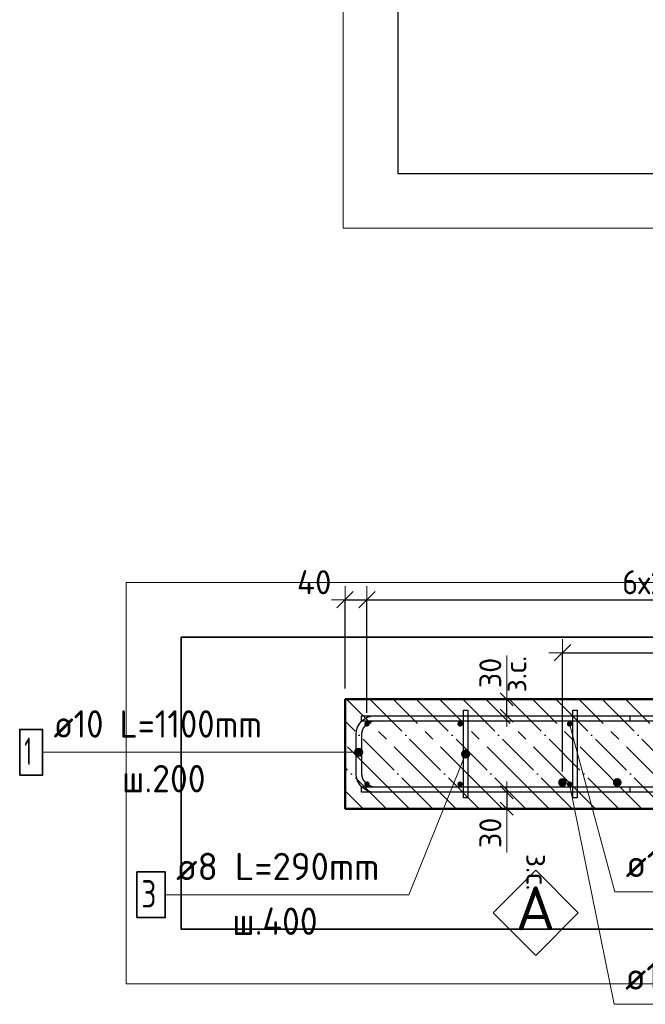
# Model space of a CAD drawing. Header units: millimetres. Extents: x -19950 to 69837, y -2757 to 40090.
# Tile 43 of 136: x -4253 to -3111, y 4929 to 6729. Entities that reach past the tile are written whole.
import ezdxf

# ---------------------------------------------------------------- set-up
doc = ezdxf.new("R2010")
doc.units = ezdxf.units.MM
doc.header["$PDMODE"] = 65
doc.linetypes.add('______11', pattern=[100, 80, -10, 0, -10])
doc.linetypes.add('______5', pattern=[220, 160, -20, 20, -20])
for name, color, linetype, lineweight in [('Standard', 7, 'Continuous', 25), ('Арм.стержн. Арматура края', 96, 'Continuous', 35), ('Арм.стержн. вертикальными 1', 22, 'Continuous', 35), ('Арм.стержн.горизонт. 1', 180, 'Continuous', 35), ('Размерная линия_ общее', 7, 'Continuous', 13), ('Размерная линия_ общее_1', 7, 'Continuous', 13)]:
    doc.layers.add(name, color=color, linetype=linetype, lineweight=lineweight)
doc.layers.add('Арм.стержн. вертикальными 2', color=7, linetype='Continuous', lineweight=35, true_color=0x006e00)
doc.layers.add('Арм.стержн.Стяжки', color=7, linetype='Continuous', lineweight=35, true_color=0x501e0f)
doc.styles.add('ISOCPEUR', font='ISOCPEUR')
doc.dimstyles.new('DIMSTYLE_3', dxfattribs={"dimtxt": 40, "dimasz": 40, "dimexe": 0, "dimexo": 0.001, "dimgap": 20, "dimtad": 2, "dimdec": 0, "dimrnd": 5, "dimzin": 12, "dimdsep": 46, "dimtxsty": 'ISOCPEUR', "dimblk1": 'ALL_ML_STRICH', "dimblk2": 'ALL_ML_STRICH', "dimsah": 1, "dimcen": 0, "dimse1": 1, "dimse2": 1, "dimclrd": 7, "dimclre": 256, "dimclrt": 7, "dimadec": 0, "dimazin": 0, "dimtfac": 1, "dimtdec": 0, "dimtix": 1, "dimtmove": 2, "dimatfit": 3, "dimfxl": 0, "dimtvp": 1.2, "dimtzin": 0, "dimlwd": 0, "dimlwe": -3, "dimarcsym": 0})
doc.dimstyles.new('DIMSTYLE_5', dxfattribs={"dimtxt": 44, "dimasz": 50, "dimexe": 0, "dimexo": 0, "dimgap": 22, "dimtad": 2, "dimdec": 0, "dimrnd": 5, "dimzin": 12, "dimdsep": 46, "dimtxsty": 'ISOCPEUR', "dimblk1": 'ALL_ML_STRICH', "dimblk2": 'ALL_ML_STRICH', "dimsah": 1, "dimcen": 0, "dimclrd": 7, "dimclre": 256, "dimclrt": 7, "dimadec": 0, "dimazin": 0, "dimtfac": 1, "dimtdec": 0, "dimtix": 1, "dimtmove": 2, "dimatfit": 3, "dimfxl": 0, "dimtvp": 1.2, "dimtzin": 0, "dimlwd": 0, "dimlwe": -3, "dimarcsym": 0})
doc.dimstyles.new('DIMSTYLE_7', dxfattribs={"dimtxt": 44, "dimasz": 50, "dimexe": 0, "dimexo": 0, "dimgap": 22, "dimtad": 2, "dimdec": 0, "dimrnd": 5, "dimzin": 12, "dimdsep": 46, "dimtxsty": 'ISOCPEUR', "dimblk1": 'ALL_ML_STRICH', "dimblk2": 'ALL_ML_STRICH', "dimsah": 1, "dimcen": 0, "dimclrd": 7, "dimclre": 256, "dimclrt": 7, "dimadec": 0, "dimazin": 0, "dimtfac": 1, "dimtdec": 0, "dimtix": 1, "dimtmove": 2, "dimatfit": 3, "dimfxl": 0, "dimtzin": 0, "dimlwd": 0, "dimlwe": -3, "dimarcsym": 0})

# ---------------------------------------------------------------- blocks, each defined once
blk = doc.blocks.new('ALL_ML_STRICH')
at = {"color": 0, "linetype": 'ByBlock', "lineweight": -2}
for p, q in [((0, -0.5), (0, 0.5)), ((-1, 0), (0.5, 0)), ((-0.3, -0.3), (0.3, 0.3))]:
    blk.add_line(p, q, dxfattribs=at)
blk = doc.blocks.new('*D58')
at = {"layer": 'DEFPOINTS', "color": 7, "linetype": 'Continuous', "lineweight": 13, "transparency": 33554687}
for p in [(-3658.9, 5668.5), (-3658.9, 5486.5), (-3618.9, 5441.5)]:
    blk.add_point(p, dxfattribs=at)
at = {"layer": 'Размерная линия_ общее', "color": 253, "linetype": 'Continuous', "lineweight": -2, "true_color": 0xa0a0a0, "transparency": 33554687}
for p, q in [((-3658.9, 5506.5), (-3658.9, 5668.5)), ((-3618.9, 5461.5), (-3618.9, 5668.5))]:
    blk.add_line(p, q, dxfattribs=at)
at = {"layer": 'Размерная линия_ общее', "color": 7, "linetype": 'Continuous', "lineweight": -2, "transparency": 33554687}
blk.add_line((-3658.9, 5668.5), (-3618.9, 5668.5), dxfattribs=at)
at = {"layer": 'Размерная линия_ общее', "color": 7, "linetype": 'Continuous', "lineweight": 13, "transparency": 33554687, "xscale": 50, "yscale": 50, "zscale": 50, "rotation": 180}
blk.add_blockref('ALL_ML_STRICH', (-3658.9, 5668.5), dxfattribs=at)
at = {"layer": 'Размерная линия_ общее', "color": 7, "linetype": 'Continuous', "lineweight": 13, "transparency": 33554687, "xscale": 50, "yscale": 50, "zscale": 50}
blk.add_blockref('ALL_ML_STRICH', (-3618.9, 5668.5), dxfattribs=at)
at = {"layer": 'Размерная линия_ общее', "color": 7, "linetype": 'Continuous', "lineweight": 13, "transparency": 33554687, "insert": (-3715.3, 5700.5), "char_height": 44, "width": 88, "attachment_point": 5, "style": 'ISOCPEUR'}
blk.add_mtext('\\A1;{40}', dxfattribs=at)
blk = doc.blocks.new('*D59')
at = {"layer": 'DEFPOINTS', "color": 7, "linetype": 'Continuous', "lineweight": 13, "transparency": 33554687}
for p in [(-3618.9, 5668.5), (-3618.9, 5441.5), (-2418.9, 5441.5)]:
    blk.add_point(p, dxfattribs=at)
at = {"layer": 'Размерная линия_ общее', "color": 253, "linetype": 'Continuous', "lineweight": -2, "true_color": 0xa0a0a0, "transparency": 33554687}
for p, q in [((-3618.9, 5461.5), (-3618.9, 5668.5)), ((-2418.9, 5461.5), (-2418.9, 5668.5))]:
    blk.add_line(p, q, dxfattribs=at)
at = {"layer": 'Размерная линия_ общее', "color": 7, "linetype": 'Continuous', "lineweight": -2, "transparency": 33554687}
blk.add_line((-3618.9, 5668.5), (-2418.9, 5668.5), dxfattribs=at)
at = {"layer": 'Размерная линия_ общее', "color": 7, "linetype": 'Continuous', "lineweight": 13, "transparency": 33554687, "xscale": 50, "yscale": 50, "zscale": 50, "rotation": 180}
blk.add_blockref('ALL_ML_STRICH', (-3618.9, 5668.5), dxfattribs=at)
at = {"layer": 'Размерная линия_ общее', "color": 7, "linetype": 'Continuous', "lineweight": 13, "transparency": 33554687, "xscale": 50, "yscale": 50, "zscale": 50}
blk.add_blockref('ALL_ML_STRICH', (-2418.9, 5668.5), dxfattribs=at)
at = {"layer": 'Размерная линия_ общее', "color": 7, "linetype": 'Continuous', "lineweight": 13, "transparency": 33554687, "insert": (-3152.9, 5722.5), "char_height": 44, "width": 2.2, "attachment_point": 1, "line_spacing_factor": 0.60241, "style": 'ISOCPEUR'}
blk.add_mtext('\\W0.91;6х200=1200', dxfattribs=at)
blk = doc.blocks.new('*D112')
at = {"layer": 'DEFPOINTS', "color": 7, "linetype": 'Continuous', "lineweight": 13, "transparency": 33554687}
for p in [(-3355, 5486.5), (-3363.7, 5456.5), (-3355, 5456.5)]:
    blk.add_point(p, dxfattribs=at)
at = {"layer": 'Размерная линия_ общее_1', "color": 7, "linetype": 'Continuous', "lineweight": -2, "transparency": 33554687}
blk.add_line((-3363.7, 5456.5), (-3363.7, 5486.5), dxfattribs=at)
at = {"layer": 'Размерная линия_ общее_1', "color": 7, "linetype": 'Continuous', "lineweight": 13, "transparency": 33554687, "xscale": 40, "yscale": 40, "zscale": 40}
for p, rotation in [((-3363.7, 5486.5), 90), ((-3363.7, 5456.5), 270)]:
    blk.add_blockref('ALL_ML_STRICH', p, dxfattribs=dict(at, rotation=rotation))
at = {"layer": 'Размерная линия_ общее_1', "color": 7, "linetype": 'Continuous', "lineweight": 13, "transparency": 33554687, "insert": (-3368, 5499.1), "char_height": 40, "width": 2, "attachment_point": 1, "rotation": 90, "line_spacing_factor": 0.60241, "style": 'ISOCPEUR'}
blk.add_mtext('з.с.', dxfattribs=at)
at = {"layer": 'Размерная линия_ общее_1', "color": 7, "linetype": 'Continuous', "lineweight": 13, "transparency": 33554687, "insert": (-3393.7, 5534.6), "char_height": 40, "width": 80, "attachment_point": 5, "rotation": 90, "style": 'ISOCPEUR'}
blk.add_mtext('\\A1;{30}', dxfattribs=at)
blk = doc.blocks.new('*D113')
at = {"layer": 'DEFPOINTS', "color": 7, "linetype": 'Continuous', "lineweight": 13, "transparency": 33554687}
for p in [(-3363.7, 5316.5), (-3355, 5316.5), (-3355, 5286.5)]:
    blk.add_point(p, dxfattribs=at)
at = {"layer": 'Размерная линия_ общее_1', "color": 7, "linetype": 'Continuous', "lineweight": -2, "transparency": 33554687}
blk.add_line((-3363.7, 5316.5), (-3363.7, 5286.5), dxfattribs=at)
at = {"layer": 'Размерная линия_ общее_1', "color": 7, "linetype": 'Continuous', "lineweight": 13, "transparency": 33554687, "xscale": 40, "yscale": 40, "zscale": 40}
for p, rotation in [((-3363.7, 5316.5), 90), ((-3363.7, 5286.5), 270)]:
    blk.add_blockref('ALL_ML_STRICH', p, dxfattribs=dict(at, rotation=rotation))
at = {"layer": 'Размерная линия_ общее_1', "color": 7, "linetype": 'Continuous', "lineweight": 13, "transparency": 33554687, "insert": (-3393.7, 5242.4), "char_height": 40, "width": 80, "attachment_point": 5, "rotation": 90, "style": 'ISOCPEUR'}
blk.add_mtext('\\A1;{30}', dxfattribs=at)
at = {"layer": 'Размерная линия_ общее_1', "color": 7, "linetype": 'Continuous', "lineweight": 13, "transparency": 33554687, "insert": (-3288, 5204), "char_height": 40, "width": 2, "attachment_point": 1, "rotation": 270, "line_spacing_factor": 0.60241, "style": 'ISOCPEUR'}
blk.add_mtext('з.с.', dxfattribs=at)
blk = doc.blocks.new('*D493')
at = {"layer": 'DEFPOINTS', "color": 7, "linetype": 'Continuous', "lineweight": 13, "transparency": 33554687}
for p in [(-3261.9, 5571.6), (-3261.9, 5334.5), (-2261.9, 5334.5)]:
    blk.add_point(p, dxfattribs=at)
at = {"layer": 'Размерная линия_ общее', "color": 253, "linetype": 'Continuous', "lineweight": -2, "true_color": 0xa0a0a0, "transparency": 33554687}
for p, q in [((-3261.9, 5354.5), (-3261.9, 5571.6)), ((-2261.9, 5354.5), (-2261.9, 5571.6))]:
    blk.add_line(p, q, dxfattribs=at)
at = {"layer": 'Размерная линия_ общее', "color": 7, "linetype": 'Continuous', "lineweight": -2, "transparency": 33554687}
blk.add_line((-3261.9, 5571.6), (-2261.9, 5571.6), dxfattribs=at)
at = {"layer": 'Размерная линия_ общее', "color": 7, "linetype": 'Continuous', "lineweight": 13, "transparency": 33554687, "xscale": 50, "yscale": 50, "zscale": 50, "rotation": 180}
blk.add_blockref('ALL_ML_STRICH', (-3261.9, 5571.6), dxfattribs=at)
at = {"layer": 'Размерная линия_ общее', "color": 7, "linetype": 'Continuous', "lineweight": 13, "transparency": 33554687, "xscale": 50, "yscale": 50, "zscale": 50}
blk.add_blockref('ALL_ML_STRICH', (-2261.9, 5571.6), dxfattribs=at)
at = {"layer": 'Размерная линия_ общее', "color": 7, "linetype": 'Continuous', "lineweight": 13, "transparency": 33554687, "insert": (-2901.9, 5625.6), "char_height": 44, "width": 2.2, "attachment_point": 1, "line_spacing_factor": 0.60241, "style": 'ISOCPEUR'}
blk.add_mtext('\\W0.91;10х100=1000', dxfattribs=at)
blk = doc.blocks.new('СЛОЖНЫЙ_ОБЪЕКТ_0')
at = {"layer": 'Standard', "color": 7, "linetype": 'Continuous', "lineweight": 13, "transparency": 33554687}
blk.add_lwpolyline([(-3310.9, 5174.1), (-3233.1, 5096.4), (-3310.9, 5018.6), (-3388.7, 5096.4), (-3310.9, 5174.1)], close=True, dxfattribs=at)
at = {"layer": 'Standard', "color": 7, "linetype": 'Continuous', "lineweight": 13, "transparency": 33554687, "insert": (-3347.2, 5104.5), "char_height": 80, "width": 104.727, "attachment_point": 4, "style": 'ISOCPEUR'}
blk.add_mtext('\\A1;{\\fISOCPEUR|i0|b0;\\H80.000000;\\W1.000000;\\C7;А}\\P', dxfattribs=at)

msp = doc.modelspace()

# ---------------------------------------------------------------- hatches: boundary and pattern name
at = {"layer": 'Арм.стержн. Арматура края', "linetype": 'Continuous', "lineweight": 13, "transparency": 33554687}
for points in [[(-3640.4, 5386), (-3640.4, 5393.5), (-3641.4, 5389.8)], [(-3640.4, 5393.5), (-3637.7, 5383.3), (-3637.7, 5396.2)], [(-3640.4, 5393.5), (-3640.4, 5386), (-3637.7, 5383.3)], [(-3637.7, 5396.2), (-3633.9, 5382.3), (-3633.9, 5397.3)], [(-3637.7, 5396.2), (-3637.7, 5383.3), (-3633.9, 5382.3)], [(-3633.9, 5397.3), (-3633.9, 5382.3), (-3630.2, 5383.3)], [(-3633.9, 5397.3), (-3630.2, 5383.3), (-3630.2, 5396.2)], [(-3630.2, 5396.2), (-3630.2, 5383.3), (-3627.5, 5386)], [(-3630.2, 5396.2), (-3627.5, 5386), (-3627.5, 5393.5)], [(-3627.5, 5393.5), (-3627.5, 5386), (-3626.4, 5389.8)]]:
    msp.add_hatch(color=7, dxfattribs=at).paths.add_polyline_path(points)
at = {"layer": 'Арм.стержн. вертикальными 1', "linetype": 'Continuous', "lineweight": 50, "transparency": 33554687}
for points in [[(-3618.9, 5446.5), (-3620.8, 5446.1), (-3622.4, 5445.1), (-3623.5, 5443.4), (-3623.9, 5441.5), (-3623.5, 5439.6), (-3622.4, 5438), (-3620.8, 5436.9), (-3618.9, 5436.5), (-3617, 5436.9), (-3615.4, 5438), (-3614.3, 5439.6), (-3613.9, 5441.5), (-3614.3, 5443.4), (-3615.4, 5445.1), (-3617, 5446.1)], [(-3448.9, 5446.5), (-3450.8, 5446.1), (-3452.4, 5445.1), (-3453.5, 5443.4), (-3453.9, 5441.5), (-3453.5, 5439.6), (-3452.4, 5438), (-3450.8, 5436.9), (-3448.9, 5436.5), (-3447, 5436.9), (-3445.4, 5438), (-3444.3, 5439.6), (-3443.9, 5441.5), (-3444.3, 5443.4), (-3445.4, 5445.1), (-3447, 5446.1)], [(-3248.9, 5446.5), (-3250.8, 5446.1), (-3252.4, 5445.1), (-3253.5, 5443.4), (-3253.9, 5441.5), (-3253.5, 5439.6), (-3252.4, 5438), (-3250.8, 5436.9), (-3248.9, 5436.5), (-3247, 5436.9), (-3245.4, 5438), (-3244.3, 5439.6), (-3243.9, 5441.5), (-3244.3, 5443.4), (-3245.4, 5445.1), (-3247, 5446.1)], [(-3618.9, 5336.5), (-3620.8, 5336.1), (-3622.4, 5335.1), (-3623.5, 5333.4), (-3623.9, 5331.5), (-3623.5, 5329.6), (-3622.4, 5328), (-3620.8, 5326.9), (-3618.9, 5326.5), (-3617, 5326.9), (-3615.4, 5328), (-3614.3, 5329.6), (-3613.9, 5331.5), (-3614.3, 5333.4), (-3615.4, 5335.1), (-3617, 5336.1)], [(-3448.9, 5336.5), (-3450.8, 5336.1), (-3452.4, 5335.1), (-3453.5, 5333.4), (-3453.9, 5331.5), (-3453.5, 5329.6), (-3452.4, 5328), (-3450.8, 5326.9), (-3448.9, 5326.5), (-3447, 5326.9), (-3445.4, 5328), (-3444.3, 5329.6), (-3443.9, 5331.5), (-3444.3, 5333.4), (-3445.4, 5335.1), (-3447, 5336.1)], [(-3248.9, 5336.5), (-3250.8, 5336.1), (-3252.4, 5335.1), (-3253.5, 5333.4), (-3253.9, 5331.5), (-3253.5, 5329.6), (-3252.4, 5328), (-3250.8, 5326.9), (-3248.9, 5326.5), (-3247, 5326.9), (-3245.4, 5328), (-3244.3, 5329.6), (-3243.9, 5331.5), (-3244.3, 5333.4), (-3245.4, 5335.1), (-3247, 5336.1)]]:
    msp.add_hatch(color=4, dxfattribs=at).paths.add_polyline_path(points)
at = {"layer": 'Арм.стержн. вертикальными 2', "linetype": 'Continuous', "lineweight": 50, "transparency": 33554687}
for points in [[(-3261.9, 5342.5), (-3265, 5341.9), (-3267.6, 5340.2), (-3269.3, 5337.6), (-3269.9, 5334.5), (-3269.3, 5331.5), (-3267.6, 5328.9), (-3265, 5327.1), (-3261.9, 5326.5), (-3258.9, 5327.1), (-3256.3, 5328.9), (-3254.5, 5331.5), (-3253.9, 5334.5), (-3254.5, 5337.6), (-3256.3, 5340.2), (-3258.9, 5341.9)], [(-3161.9, 5342.5), (-3165, 5341.9), (-3167.6, 5340.2), (-3169.3, 5337.6), (-3169.9, 5334.5), (-3169.3, 5331.5), (-3167.6, 5328.9), (-3165, 5327.1), (-3161.9, 5326.5), (-3158.9, 5327.1), (-3156.3, 5328.9), (-3154.5, 5331.5), (-3153.9, 5334.5), (-3154.5, 5337.6), (-3156.3, 5340.2), (-3158.9, 5341.9)]]:
    msp.add_hatch(color=7, dxfattribs=at).paths.add_polyline_path(points)
at = {"layer": 'Арм.стержн.Стяжки', "linetype": 'Continuous', "lineweight": 13, "transparency": 33554687}
for points in [[(-3446.3, 5385.5), (-3432, 5383.7), (-3445.9, 5389.3)], [(-3444.8, 5381.9), (-3434.3, 5380.6), (-3446.3, 5385.5)], [(-3446.3, 5385.5), (-3434.3, 5380.6), (-3432, 5383.7)], [(-3445.9, 5389.3), (-3431.5, 5387.6), (-3443.5, 5392.4)], [(-3445.9, 5389.3), (-3432, 5383.7), (-3431.5, 5387.6)], [(-3437.8, 5379.1), (-3444.8, 5381.9), (-3441.7, 5379.6)], [(-3444.8, 5381.9), (-3437.8, 5379.1), (-3434.3, 5380.6)], [(-3443.5, 5392.4), (-3433, 5391.1), (-3440, 5393.9)], [(-3443.5, 5392.4), (-3431.5, 5387.6), (-3433, 5391.1)], [(-3440, 5393.9), (-3433, 5391.1), (-3436.1, 5393.5)]]:
    msp.add_hatch(color=7, dxfattribs=at).paths.add_polyline_path(points)

# ---------------------------------------------------------------- linework, layer by layer
at = {"layer": 'Standard', "color": 52, "linetype": 'Continuous', "lineweight": -3, "transparency": 33554687}
for p, q in [((-3562.6, 10172.9), (-3562.6, 6447.4)), ((-3562.6, 10172.9), (-3562.6, 6447.4)), ((-3562.6, 6447.4), (-2589.7, 6447.4)), ((-3562.6, 6447.4), (-2589.7, 6447.4)), ((-2139.8, 5599.8), (-3958.4, 5599.8)), ((-3958.4, 5599.8), (-2139.8, 5599.8)), ((-3958.4, 5599.8), (-3958.4, 5066.4)), ((-3958.4, 5066.4), (-3958.4, 5599.8)), ((-3958.4, 5066.4), (-2139.8, 5066.4)), ((-2139.8, 5066.4), (-3958.4, 5066.4))]:
    msp.add_line(p, q, dxfattribs=at)
at = {"layer": 'Standard', "color": 7, "linetype": 'Continuous', "lineweight": 13, "transparency": 33554687}
for p, q in [((-3363.7, 5486.5), (-3363.7, 5566.5)), ((-3363.7, 5286.5), (-3363.7, 5206.5))]:
    msp.add_line(p, q, dxfattribs=at)
at = {"layer": 'Standard', "color": 7, "linetype": 'Continuous', "lineweight": 50, "transparency": 33554687}
for p, q in [((-3658.9, 5486.5), (-3658.9, 5286.5)), ((-2208.9, 5486.5), (-3658.9, 5486.5)), ((-3658.9, 5286.5), (-2208.9, 5286.5))]:
    msp.add_line(p, q, dxfattribs=at)
at = {"layer": 'Standard', "color": 7, "linetype": '______5', "lineweight": -3, "transparency": 33554687}
for p, q in [((-3456.2, 5286.5), (-3656.2, 5486.5)), ((-3371.4, 5286.5), (-3571.4, 5486.5)), ((-3286.5, 5286.5), (-3486.5, 5486.5)), ((-3201.7, 5286.5), (-3401.7, 5486.5)), ((-3116.8, 5286.5), (-3316.8, 5486.5)), ((-3032, 5286.5), (-3232, 5486.5)), ((-2947.1, 5286.5), (-3147.1, 5486.5)), ((-3541.1, 5286.5), (-3658.9, 5404.4)), ((-3625.9, 5286.5), (-3658.9, 5319.5))]:
    msp.add_line(p, q, dxfattribs=at)
at = {"layer": 'Standard', "color": 7, "linetype": '______11', "lineweight": -3, "transparency": 33554687}
for p, q in [((-3413.8, 5286.5), (-3613.8, 5486.5)), ((-3328.9, 5286.5), (-3528.9, 5486.5)), ((-3244.1, 5286.5), (-3444.1, 5486.5)), ((-3159.2, 5286.5), (-3359.2, 5486.5)), ((-3074.4, 5286.5), (-3274.4, 5486.5)), ((-2989.5, 5286.5), (-3189.5, 5486.5)), ((-3498.7, 5286.5), (-3658.9, 5446.8)), ((-3583.5, 5286.5), (-3658.9, 5361.9))]:
    msp.add_line(p, q, dxfattribs=at)
at = {"layer": 'Standard', "color": 7, "linetype": 'Continuous', "lineweight": 13, "transparency": 33554687}
for points in [[(-3662.6, 6347.4), (-2489.7, 6347.4), (-2489.7, 10272.9), (-3662.6, 10272.9), (-3662.6, 6347.4)], [(-2039.8, 4966.4), (-2039.8, 5699.8), (-4058.4, 5699.8), (-4058.4, 4966.4), (-2039.8, 4966.4)]]:
    msp.add_lwpolyline(points, dxfattribs=at)
at = {"layer": 'Арм.стержн. Арматура края', "color": 7, "linetype": 'Continuous', "lineweight": 13, "transparency": 33554687}
for p, q in [((-4211.3, 5389.8), (-3726.3, 5389.8)), ((-3726.3, 5389.8), (-3633.9, 5389.8)), ((-3641.4, 5389.8), (-3641.4, 5389.8)), ((-3633.9, 5397.3), (-3633.9, 5397.3)), ((-3633.9, 5382.3), (-3633.9, 5382.3)), ((-3626.4, 5389.8), (-3626.4, 5389.8))]:
    msp.add_line(p, q, dxfattribs=at)
at = {"layer": 'Арм.стержн. Арматура края', "color": 4, "linetype": 'Continuous', "lineweight": 25, "transparency": 33554687}
msp.add_lwpolyline([(-3138.9, 5446.5), (-3604.9, 5446.5), (-3609.4, 5445.9), (-3614, 5444.4), (-3618.2, 5442), (-3621.6, 5439.2), (-3624.4, 5435.8), (-3626.8, 5431.6), (-3628.3, 5427), (-3628.9, 5422.5), (-3628.9, 5350.6), (-3628.3, 5346), (-3626.8, 5341.5), (-3624.4, 5337.3), (-3621.6, 5333.9), (-3618.2, 5331), (-3614, 5328.7), (-3609.4, 5327.2), (-3604.9, 5326.5), (-3138.9, 5326.5), (-3138.9, 5316.5), (-3605.6, 5316.5), (-3611.7, 5317.4), (-3618, 5319.5), (-3623.9, 5322.7), (-3628.7, 5326.8), (-3632.7, 5331.6), (-3636, 5337.4), (-3638.1, 5343.8), (-3638.9, 5349.9), (-3638.9, 5423.2), (-3638.1, 5429.3), (-3636, 5435.6), (-3632.7, 5441.5), (-3628.7, 5446.3), (-3623.9, 5450.3), (-3618, 5453.6), (-3611.7, 5455.7), (-3605.6, 5456.5), (-3138.9, 5456.5), (-3138.9, 5446.5)], dxfattribs=at)
msp.add_lwpolyline([(-3138.9, 5446.5), (-3604.9, 5446.5), (-3609.4, 5445.9), (-3614, 5444.4), (-3618.2, 5442), (-3621.6, 5439.2), (-3624.4, 5435.8), (-3626.8, 5431.6), (-3628.3, 5427), (-3628.9, 5422.5), (-3628.9, 5350.6), (-3628.3, 5346), (-3626.8, 5341.5), (-3624.4, 5337.3), (-3621.6, 5333.9), (-3618.2, 5331), (-3614, 5328.7), (-3609.4, 5327.2), (-3604.9, 5326.5), (-3138.9, 5326.5), (-3138.9, 5316.5), (-3605.6, 5316.5), (-3611.7, 5317.4), (-3618, 5319.5), (-3623.9, 5322.7), (-3628.7, 5326.8), (-3632.7, 5331.6), (-3636, 5337.4), (-3638.1, 5343.8), (-3638.9, 5349.9), (-3638.9, 5423.2), (-3638.1, 5429.3), (-3636, 5435.6), (-3632.7, 5441.5), (-3628.7, 5446.3), (-3623.9, 5450.3), (-3618, 5453.6), (-3611.7, 5455.7), (-3605.6, 5456.5), (-3138.9, 5456.5), (-3138.9, 5446.5)], dxfattribs=at)
msp.add_lwpolyline([(-3138.9, 5446.5), (-3604.9, 5446.5), (-3609.4, 5445.9), (-3614, 5444.4), (-3618.2, 5442), (-3621.6, 5439.2), (-3624.4, 5435.8), (-3626.8, 5431.6), (-3628.3, 5427), (-3628.9, 5422.5), (-3628.9, 5350.6), (-3628.3, 5346), (-3626.8, 5341.5), (-3624.4, 5337.3), (-3621.6, 5333.9), (-3618.2, 5331), (-3614, 5328.7), (-3609.4, 5327.2), (-3604.9, 5326.5), (-3138.9, 5326.5), (-3138.9, 5316.5), (-3605.6, 5316.5), (-3611.7, 5317.4), (-3618, 5319.5), (-3623.9, 5322.7), (-3628.7, 5326.8), (-3632.7, 5331.6), (-3636, 5337.4), (-3638.1, 5343.8), (-3638.9, 5349.9), (-3638.9, 5423.2), (-3638.1, 5429.3), (-3636, 5435.6), (-3632.7, 5441.5), (-3628.7, 5446.3), (-3623.9, 5450.3), (-3618, 5453.6), (-3611.7, 5455.7), (-3605.6, 5456.5), (-3138.9, 5456.5), (-3138.9, 5446.5)], dxfattribs=at)
msp.add_lwpolyline([(-3138.9, 5446.5), (-3604.9, 5446.5), (-3609.4, 5445.9), (-3614, 5444.4), (-3618.2, 5442), (-3621.6, 5439.2), (-3624.4, 5435.8), (-3626.8, 5431.6), (-3628.3, 5427), (-3628.9, 5422.5), (-3628.9, 5350.6), (-3628.3, 5346), (-3626.8, 5341.5), (-3624.4, 5337.3), (-3621.6, 5333.9), (-3618.2, 5331), (-3614, 5328.7), (-3609.4, 5327.2), (-3604.9, 5326.5), (-3138.9, 5326.5), (-3138.9, 5316.5), (-3605.6, 5316.5), (-3611.7, 5317.4), (-3618, 5319.5), (-3623.9, 5322.7), (-3628.7, 5326.8), (-3632.7, 5331.6), (-3636, 5337.4), (-3638.1, 5343.8), (-3638.9, 5349.9), (-3638.9, 5423.2), (-3638.1, 5429.3), (-3636, 5435.6), (-3632.7, 5441.5), (-3628.7, 5446.3), (-3623.9, 5450.3), (-3618, 5453.6), (-3611.7, 5455.7), (-3605.6, 5456.5), (-3138.9, 5456.5), (-3138.9, 5446.5)], dxfattribs=at)
at = {"layer": 'Арм.стержн. Арматура края', "color": 7, "linetype": 'Continuous', "lineweight": 35, "transparency": 33554687}
msp.add_lwpolyline([(-4253, 5348.1), (-4211.3, 5348.1), (-4211.3, 5431.5), (-4253, 5431.5), (-4253, 5348.1)], dxfattribs=at)
at = {"layer": 'Арм.стержн. Арматура края', "color": 7, "linetype": 'Continuous', "lineweight": 13, "transparency": 33554687}
msp.add_circle((-3633.9, 5389.8), 7.5, dxfattribs=at)
at = {"layer": 'Арм.стержн. вертикальными 1', "color": 7, "linetype": 'Continuous', "lineweight": 13, "transparency": 33554687}
for p, q in [((-3166.5, 5134.8), (-3248.9, 5441.5)), ((-3167.5, 4929.1), (-3248.9, 5331.5)), ((-3166.5, 5134.8), (-2656.5, 5134.8)), ((-3167.5, 4929.1), (-2657.5, 4929.1))]:
    msp.add_line(p, q, dxfattribs=at)
at = {"layer": 'Арм.стержн.горизонт. 1', "color": 52, "linetype": 'Continuous', "lineweight": 50, "transparency": 33554687}
for p, q in [((-3658.9, 5486.5), (-3658.9, 5486.5)), ((-3658.9, 5286.5), (-3658.9, 5286.5))]:
    msp.add_line(p, q, dxfattribs=at)
at = {"layer": 'Арм.стержн.горизонт. 1', "color": 4, "linetype": 'Continuous', "lineweight": 25, "transparency": 33554687}
for points in [[(-2238.9, 5446.5), (-3628.9, 5446.5), (-3628.9, 5456.5), (-2238.9, 5456.5), (-2238.9, 5446.5)], [(-2238.9, 5446.5), (-3628.9, 5446.5), (-3628.9, 5456.5), (-2238.9, 5456.5), (-2238.9, 5446.5)], [(-2238.9, 5446.5), (-3628.9, 5446.5), (-3628.9, 5456.5), (-2238.9, 5456.5), (-2238.9, 5446.5)], [(-2238.9, 5446.5), (-3628.9, 5446.5), (-3628.9, 5456.5), (-2238.9, 5456.5), (-2238.9, 5446.5)], [(-2238.9, 5316.5), (-3628.9, 5316.5), (-3628.9, 5326.5), (-2238.9, 5326.5), (-2238.9, 5316.5)], [(-2238.9, 5316.5), (-3628.9, 5316.5), (-3628.9, 5326.5), (-2238.9, 5326.5), (-2238.9, 5316.5)], [(-2238.9, 5316.5), (-3628.9, 5316.5), (-3628.9, 5326.5), (-2238.9, 5326.5), (-2238.9, 5316.5)], [(-2238.9, 5316.5), (-3628.9, 5316.5), (-3628.9, 5326.5), (-2238.9, 5326.5), (-2238.9, 5316.5)]]:
    msp.add_lwpolyline(points, dxfattribs=at)
at = {"layer": 'Арм.стержн.Стяжки', "color": 7, "linetype": 'Continuous', "lineweight": 13, "transparency": 33554687}
for p, q in [((-3542.4, 5129.3), (-3438.9, 5386.5)), ((-3445.9, 5389.3), (-3445.9, 5389.3)), ((-3436.1, 5393.5), (-3436.1, 5393.5)), ((-3432, 5383.7), (-3432, 5383.7)), ((-3441.7, 5379.6), (-3441.7, 5379.6)), ((-3987.4, 5129.3), (-3542.4, 5129.3))]:
    msp.add_line(p, q, dxfattribs=at)
at = {"layer": 'Арм.стержн.Стяжки', "color": 40, "linetype": 'Continuous', "lineweight": 25, "transparency": 33554687}
for points in [[(-3434.9, 5466.5), (-3434.9, 5306.5), (-3442.9, 5306.5), (-3442.9, 5466.5), (-3434.9, 5466.5)], [(-3234.9, 5466.5), (-3234.9, 5306.5), (-3242.9, 5306.5), (-3242.9, 5466.5), (-3234.9, 5466.5)]]:
    msp.add_lwpolyline(points, dxfattribs=at)
at = {"layer": 'Арм.стержн.Стяжки', "color": 7, "linetype": 'Continuous', "lineweight": 35, "transparency": 33554687}
msp.add_lwpolyline([(-4039.1, 5087.6), (-3987.4, 5087.6), (-3987.4, 5171), (-4039.1, 5171), (-4039.1, 5087.6)], dxfattribs=at)
at = {"layer": 'Арм.стержн.Стяжки', "color": 7, "linetype": 'Continuous', "lineweight": 13, "transparency": 33554687}
msp.add_circle((-3438.9, 5386.5), 7.5, dxfattribs=at)

# ---------------------------------------------------------------- block references
at = {"layer": 'Standard', "color": 7, "linetype": 'Continuous', "lineweight": 13, "transparency": 33554687}
msp.add_blockref('СЛОЖНЫЙ_ОБЪЕКТ_0', (0, 0), dxfattribs=at)

# ---------------------------------------------------------------- texts
at = {"layer": 'Арм.стержн. Арматура края', "color": 7, "linetype": 'Continuous', "lineweight": 25, "transparency": 33554687, "char_height": 50, "attachment_point": 7, "style": 'ISOCPEUR'}
for s, insert, width in [('\\W0.92;ø10 L=1100mm ', (-4191.3, 5416.5), 467.782), ('\\W0.56;1', (-4244.7, 5366.5), 38.889), ('\\W0.95;ш.200 ', (-4066.3, 5316.5), 218.666)]:
    msp.add_mtext(s, dxfattribs=dict(at, insert=insert, width=width))
at = {"layer": 'Арм.стержн. вертикальными 1', "color": 7, "linetype": 'Continuous', "lineweight": 25, "transparency": 33554687, "char_height": 50, "width": 493.775, "attachment_point": 7, "style": 'ISOCPEUR'}
for insert in [(-3146.5, 5161.5), (-3147.5, 4955.8)]:
    msp.add_mtext('\\W0.96;ø10 L=3540mm ', dxfattribs=dict(at, insert=insert))
at = {"layer": 'Арм.стержн.Стяжки', "color": 7, "linetype": 'Continuous', "lineweight": 25, "transparency": 33554687, "char_height": 50, "attachment_point": 7, "style": 'ISOCPEUR'}
for s, insert, width in [('\\W0.98;ø8 L=290mm ', (-3967.4, 5156), 429.211), ('\\W0.78;3', (-4030.8, 5106), 54.401), ('\\W0.95;ш.400 ', (-3864.9, 5056), 223.706)]:
    msp.add_mtext(s, dxfattribs=dict(at, insert=insert, width=width))

# ---------------------------------------------------------------- dimensions: what is measured, and where the dimension line sits
at = {"layer": 'Размерная линия_ общее', "color": 7, "linetype": 'Continuous', "lineweight": 13, "transparency": 33554687}
dim = msp.add_linear_dim(base=(-3618.9, 5668.5), p1=(-3658.9, 5506.5), p2=(-3618.9, 5461.5), dimstyle='DIMSTYLE_5', override={"dimpost": '<>', "dimclrd": 7, "dimclre": 253, "dimclrt": 7, "dimlwd": 0, "dimlwe": 65533}, dxfattribs=at)
dim.commit()
dim.dimension.update_dxf_attribs({"geometry": '*D58', "text_midpoint": (-3715.3, 5700.5), "dimtype": 160})
for base, p1, p2, text, picture, middle in [((-2418.9, 5668.5), (-3618.9, 5461.5), (-2418.9, 5461.5), '\\W0.91;6х200=1200', '*D59', (-3018.9, 5690.5)), ((-2261.9, 5571.6), (-3261.9, 5354.5), (-2261.9, 5354.5), '\\W0.91;10х100=1000', '*D493', (-2761.9, 5593.6))]:
    dim = msp.add_linear_dim(base=base, p1=p1, p2=p2, text=text, dimstyle='DIMSTYLE_7', override={"dimpost": '<>', "dimclrd": 7, "dimclre": 253, "dimclrt": 7, "dimlwd": 0, "dimlwe": 65533}, dxfattribs=at)
    dim.commit()
    dim.dimension.update_dxf_attribs({"geometry": picture, "text_midpoint": middle, "dimtype": 160})
at = {"layer": 'Размерная линия_ общее_1', "color": 7, "linetype": 'Continuous', "lineweight": 13, "transparency": 33554687}
for base, p1, p2, angle, picture, middle in [((-3363.7, 5486.5), (-3355, 5456.5), (-3355, 5486.5), 90, '*D112', (-3393.7, 5534.6)), ((-3363.7, 5286.5), (-3355, 5316.5), (-3355, 5286.5), 270, '*D113', (-3393.7, 5242.4))]:
    dim = msp.add_linear_dim(base=base, p1=p1, p2=p2, angle=angle, text='<>\\Xз.с.', dimstyle='DIMSTYLE_3', override={"dimpost": '<>', "dimclrd": 7, "dimclre": 253, "dimclrt": 7, "dimlwd": 0, "dimlwe": 65533}, dxfattribs=at)
    dim.commit()
    dim.dimension.update_dxf_attribs({"geometry": picture, "text_midpoint": middle, "dimtype": 160})

doc.saveas('drawing.dxf')
